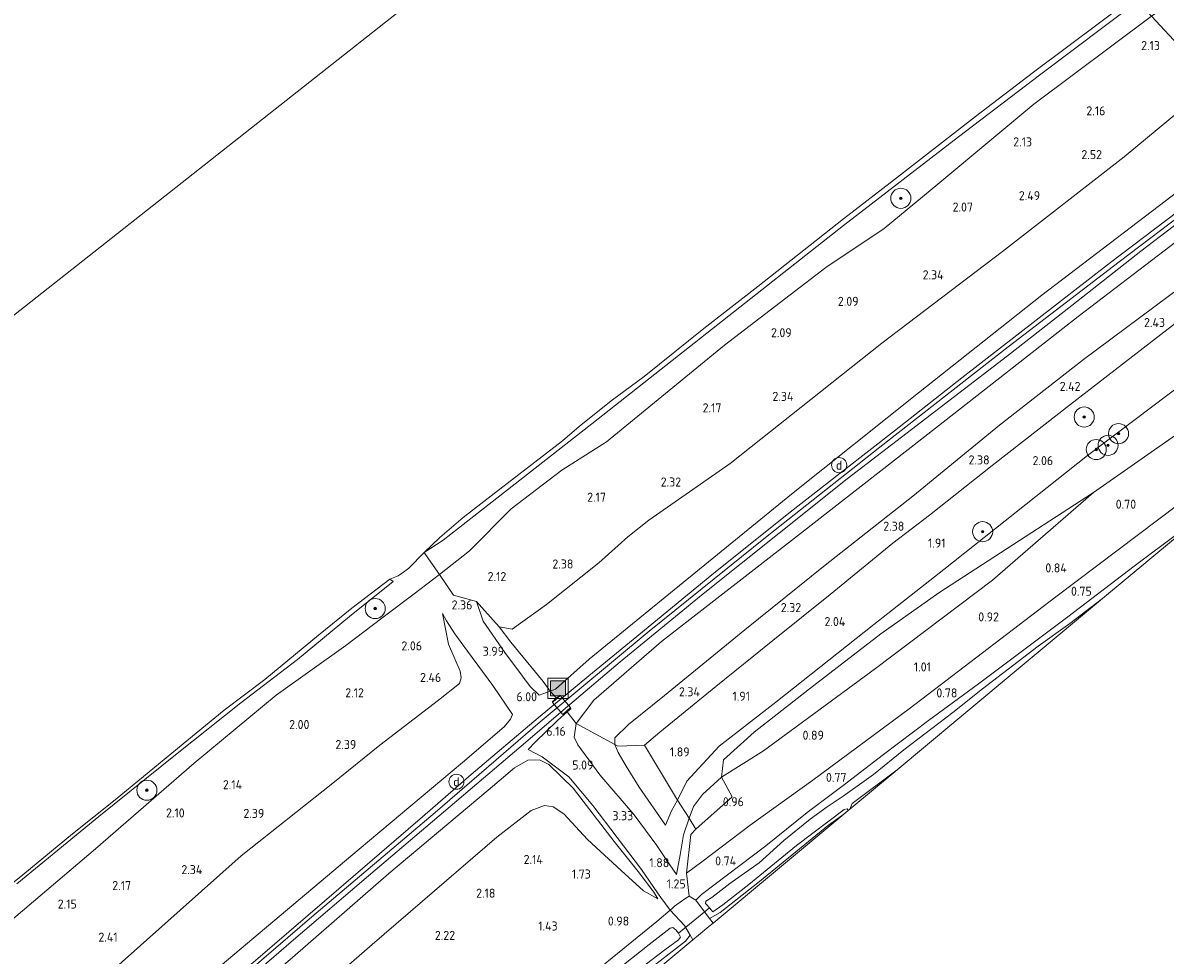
# Model space of a CAD drawing. Extents: x 130905 to 137824, y 412333 to 417928.
# Tile 172 of 256: x 134246 to 134473, y 415055 to 415240. Entities that reach past the tile are written whole.
import ezdxf
from ezdxf.enums import TextEntityAlignment as Align
from ezdxf.lldxf.tags import DXFTag

# ---------------------------------------------------------------- set-up
doc = ezdxf.new("R2010")
doc.units = 0
for name, color, linetype, lineweight in [('B-ME-GR-BOOM-S', 90, 'Continuous', 25), ('B-ME-GR-GRAS-GV', 60, 'Continuous', 13), ('B-ME-GW-TALUD_KRUIN-G', 90, 'Continuous', 18), ('B-ME-GW-TALUD_TEEN-G', 90, 'Continuous', 18), ('B-ME-IE-MEUBILAIR_DIJKPAAL-S', 7, 'Continuous', 25), ('B-ME-IE-MEUBILAIR_WEGMEUBILAIR-S', 7, 'Continuous', 25), ('B-ME-IE-TERREINAFSCHEIDING_DOORGANG-G', 210, 'Continuous', 18), ('B-ME-IE-TERREINAFSCHEIDING_KUNSTMATIG_HEKWERK-G', 20, 'IE-TERREINAFSCHEIDING-KUNSTMATIG', 18), ('B-ME-KG-GRENS_OPNAME-G', 210, 'KG-OPNAME', 18), ('B-ME-KW-KUNSTWERK_DUIKER-G', 170, 'Continuous', 18), ('B-ME-OB-BEKLEDING_STEEN-GV', 30, 'Continuous', 18), ('B-ME-OB-OEVERVOORZIENING-G', 7, 'Continuous', 18), ('B-ME-OG-TERREIN_GROEN-GV', 7, 'Continuous', 18), ('B-ME-OG-WATER_RIVIER-GV', 130, 'Continuous', 18), ('B-ME-OG-WATER_SLOOT-G', 120, 'Continuous', 18), ('B-ME-OG-WATER_SLOOT-GV', 120, 'Continuous', 18), ('B-ME-VH-VERHARDING_ASFALT-GV', 252, 'Continuous', 18), ('B-ME-VH-VERHARDING_ROOSTER-GV', 252, 'Continuous', 18), ('B-ME-WH-WINTERBED-G', 150, 'WH-WINTERBED', 18), ('X-XX-AL-HOOGTELABEL-S', 7, 'Continuous', 25)]:
    doc.layers.add(name, color=color, linetype=linetype, lineweight=lineweight)
doc.styles.add('NLCS-ISO', font='NLCS-ISO.ttf')
doc.styles.add('NLCS-ISO-ANNOTATIVE-T18', font='NLCS-ISO.ttf', dxfattribs={"height": 1.8})
doc.styles.get("Standard").update_dxf_attribs({"font": 'arial.ttf'})
doc.linetypes.add('IE-TERREINAFSCHEIDING-KUNSTMATIG', pattern='A,4,[82,NLCS.SHX,S=0.75,R=90,X=0,Y=0],4,-2', length=10)
tags = doc.linetypes.add('KG-OPNAME', pattern='A,5.5,-2,["O",Standard,S=1.8,R=0,X=-0.5,Y=-0.9],-2,5.5,-2,[5,NLCS.SHX,S=0.75,R=0,X=0,Y=0],-2', length=19).pattern_tags.tags
tags[6] = DXFTag(74, 10)
tags = doc.linetypes.add('WH-WINTERBED', pattern='A,6,-3.5,["WB",Standard,S=1.8,R=0,X=-1.5,Y=-0.9],-3.5,6,-3.5,6,-3.5,6,-3.5,6,-3.5', length=51).pattern_tags.tags
tags[6] = DXFTag(74, 10)

# ---------------------------------------------------------------- blocks, each defined once
blk = doc.blocks.new('SAL-HOOGTELABEL-SO')
at = {"color": 0, "linetype": 'ByBlock', "lineweight": -2, "style": 'NLCS-ISO-ANNOTATIVE-T18'}
blk.add_attdef('HOOGTE', text='', height=1.8, dxfattribs=at).set_placement((2.79, 0), align=Align.RIGHT)
blk = doc.blocks.new('SGR-BOOM_01-SO')
at = {"linetype": 'ByBlock', "lineweight": 18}
h = blk.add_hatch(color=0, dxfattribs=at)
h.dxf.hatch_style = 1
edge = h.paths.add_edge_path()
edge.add_arc((0, 0), 0.25, 0, 360)
at = {"color": 0, "linetype": 'ByBlock', "lineweight": 18}
for radius in [2, 0.25]:
    blk.add_circle((0, 0), radius, dxfattribs=at)
blk = doc.blocks.new('SIE-WEG_AFVALBAK-SO')
at = {"linetype": 'ByBlock', "lineweight": 18}
h = blk.add_hatch(color=0, dxfattribs=at)
h.dxf.hatch_style = 1
h.paths.add_polyline_path([(-1.5, -1.5), (1.5, -1.5), (1.5, 1.5), (-1.5, 1.5)])
at = {"color": 0, "linetype": 'ByBlock', "lineweight": 18}
for points in [[(-2, -2), (2, -2), (2, 2), (-2, 2)], [(-1.5, -1.5), (1.5, -1.5), (1.5, 1.5), (-1.5, 1.5)]]:
    blk.add_lwpolyline(points, close=True, dxfattribs=at)
blk = doc.blocks.new('SIE-DIJKPAAL-SO')
at = {"color": 0, "linetype": 'ByBlock', "lineweight": 18}
blk.add_circle((0, 0), 1.5, dxfattribs=at)
at = {"color": 0, "linetype": 'ByBlock', "lineweight": 18, "style": 'NLCS-ISO'}
blk.add_text('d', height=1.8, dxfattribs=at).set_placement((0, 0), align=Align.MIDDLE_CENTER)

msp = doc.modelspace()

# ---------------------------------------------------------------- linework, layer by layer
at = {"layer": 'B-ME-GR-GRAS-GV'}
for points in [[(134499.716, 415241.279, 2.706), (134482.604, 415228.251, 2.715), (134470.283, 415241.535, 1.849), (134481.703, 415249.428, 1.939), (134499.443, 415261.507, 2.074), (134519.105, 415276.638, 1.975), (134538.767, 415291.769, 1.875), (134555.356, 415303.672, 1.788), (134561.307, 415295.636, 2.358), (134561.485, 415295.395, 2.375), (134563.836, 415292.275, 2.475), (134565.602, 415289.931, 2.55), (134558.283, 415284.546, 2.778), (134527.434, 415262.277, 2.665)], [(134334.572, 415135.158, 1.722), (134328.612, 415130.449, 1.688), (134326.448, 415133.612, 1.475), (134325.554, 415134.875, 1), (134329.366, 415137.281, 1.213), (134338.474, 415144.448, 1.293), (134358.9, 415160.46, 1.279), (134383.959, 415180.202, 1.291), (134408.966, 415199.864, 1.245), (134431.848, 415217.543, 1.231), (134448.217, 415229.971, 1.283), (134467.521, 415244.513, 1.246), (134470.283, 415241.535, 1.849), (134446.835, 415224.022, 1.791), (134427.722, 415208.089, 1.762), (134417.064, 415199.309, 1.81), (134405.441, 415191.555, 1.825), (134385.287, 415176.104, 1.837), (134361.814, 415156.858, 1.843), (134352.931, 415151.19, 1.766), (134342.896, 415143.526, 1.77)], [(134349.912, 415124.517, 2.541), (134343.101, 415119.574, 2.72), (134340.513, 415120.031, 2.763), (134337.058, 415123.886, 2.5), (134335.96, 415125.102, 2.375), (134331.373, 415126.331, 2.15), (134328.612, 415130.449, 1.688), (134334.572, 415135.158, 1.722), (134342.896, 415143.526, 1.77), (134352.931, 415151.19, 1.766), (134361.814, 415156.858, 1.843), (134385.287, 415176.104, 1.837), (134405.441, 415191.555, 1.825), (134417.064, 415199.309, 1.81), (134427.722, 415208.089, 1.762), (134446.835, 415224.022, 1.791), (134470.283, 415241.535, 1.849), (134482.604, 415228.251, 2.715), (134464.809, 415213.567, 2.809), (134440.627, 415194.71, 2.781), (134416.638, 415176.486, 2.8), (134386.453, 415152.559, 2.698), (134370.241, 415141.268, 2.5), (134366.068, 415137.935, 2.376), (134360.333, 415132.77, 2.409)], [(134379.584, 415130.943, 5.996), (134358.358, 415113.602, 6.198), (134351.671, 415107.671, 6.259), (134350.654, 415107.271, 6.225), (134349.269, 415109.17, 5.45), (134346.797, 415112.15, 4.475), (134342.826, 415117.029, 3.338), (134340.513, 415120.031, 2.763), (134343.101, 415119.574, 2.72), (134349.912, 415124.517, 2.541), (134360.333, 415132.77, 2.409), (134366.068, 415137.935, 2.376), (134370.241, 415141.268, 2.5), (134386.453, 415152.559, 2.698), (134416.638, 415176.486, 2.8), (134440.627, 415194.71, 2.781), (134464.809, 415213.567, 2.809), (134482.604, 415228.251, 2.715), (134488.32, 415222.048, 4.53), (134491.359, 415218.813, 6.109), (134473.007, 415204.693, 6.11), (134448.458, 415186.012, 6.116), (134423.889, 415166.587, 6.043), (134398.65, 415146.422, 6.021)], [(134363.516, 415097.954, 2.816), (134363.5, 415096.637, 2.605), (134359.574, 415098.788, 4.518), (134355.794, 415100.851, 6.193), (134359.309, 415105.5, 6.128), (134372.79, 415117.111, 6.088), (134400.457, 415138.633, 6.092), (134427.871, 415160.024, 6.067), (134455.65, 415181.817, 6.047), (134477.546, 415198.472, 6.065), (134496.588, 415213.176, 6.071), (134502.276, 415207.043, 2.749), (134473.553, 415185.79, 2.725), (134456.718, 415173.203, 2.7), (134440.009, 415160.194, 2.675), (134422.779, 415146.052, 2.62), (134405.308, 415132.331, 2.565), (134389.388, 415119.441, 2.604), (134373.388, 415106.368, 2.642), (134366.206, 415100.636, 2.737)], [(134369.409, 415096.492, 2.405), (134364.108, 415096.305, 2.605), (134363.5, 415096.637, 2.605), (134363.516, 415097.954, 2.816), (134366.206, 415100.636, 2.737), (134373.388, 415106.368, 2.642), (134389.388, 415119.441, 2.604), (134405.308, 415132.331, 2.565), (134422.779, 415146.052, 2.62), (134440.009, 415160.194, 2.675), (134456.718, 415173.203, 2.7), (134473.553, 415185.79, 2.725), (134502.276, 415207.043, 2.749), (134505.413, 415203.626, 2.505), (134488.622, 415190.933, 2.518), (134472.081, 415178.195, 2.505), (134453.946, 415164.142, 2.38), (134438.556, 415152.182, 2.418), (134426.091, 415142.292, 2.405), (134418.811, 415136.687, 2.355), (134406.324, 415126.512, 2.405), (134394.929, 415117.345, 2.43), (134383.579, 415108.2, 2.38), (134372.445, 415099.078, 2.443)], [(134377.831, 415089.382, 1.608), (134375.964, 415085.579, 1.568), (134369.409, 415096.492, 2.405), (134372.445, 415099.078, 2.443), (134383.579, 415108.2, 2.38), (134394.929, 415117.345, 2.43), (134406.324, 415126.512, 2.405), (134418.811, 415136.687, 2.355), (134426.091, 415142.292, 2.405), (134438.556, 415152.182, 2.418), (134453.946, 415164.142, 2.38), (134472.081, 415178.195, 2.505), (134488.622, 415190.933, 2.518), (134505.413, 415203.626, 2.505), (134512.556, 415195.961, 1.963), (134489.455, 415178.258, 1.909), (134473.485, 415166.213, 1.876), (134457.515, 415154.169, 1.842), (134428.953, 415131.493, 1.836), (134414.997, 415120.539, 1.824), (134395.516, 415105.103, 1.829), (134384.217, 415096.311, 1.733)], [(134379.13, 415084.308, 0.941), (134378.304, 415081.973, 0.982), (134375.964, 415085.579, 1.568), (134377.831, 415089.382, 1.608), (134384.217, 415096.311, 1.733), (134395.516, 415105.103, 1.829), (134414.997, 415120.539, 1.824), (134428.953, 415131.493, 1.836), (134457.515, 415154.169, 1.842), (134473.485, 415166.213, 1.876), (134489.455, 415178.258, 1.909), (134512.556, 415195.961, 1.963), (134518.321, 415189.745, 0.876), (134501.668, 415177.014, 0.921), (134483.825, 415164.36, 0.89), (134458.75, 415146.752, 0.855), (134427.971, 415126.804, 1.474), (134416.415, 415118.684, 1.574), (134402.23, 415107.729, 1.511), (134391.244, 415099.096, 1.524), (134385.098, 415093.609, 1.149), (134384.693, 415090.189, 1.032), (134380.925, 415086.706, 0.994)], [(134380.726, 415066.832, 0.812), (134379.59, 415065.688, 0.962), (134378.276, 415066.482, 1.049), (134377.723, 415071.093, 0.995), (134380.791, 415073.338, 1.033), (134390.446, 415080.588, 0.895), (134402.872, 415089.54, 0.938), (134422.035, 415103.728, 0.835), (134451.245, 415125.995, 0.904), (134479.782, 415147.561, 0.779), (134500.607, 415163.283, 0.776), (134525.462, 415182.047, 0.809), (134528.457, 415178.691, 0.762), (134519.93, 415172.264, 0.774), (134506.269, 415161.916, 0.874), (134485.004, 415145.747, 0.837), (134466.812, 415132.093, 0.887), (134453.583, 415122.076, 0.862), (134435.869, 415108.72, 0.912), (134425.882, 415101.404, 0.962), (134416.941, 415094.672, 0.712), (134408.9, 415088.479, 0.724), (134401.779, 415083.121, 0.912), (134393.523, 415076.505, 0.837)], [(134350.654, 415107.271, 6.225), (134348.443, 415106.448, 6.202), (134346.628, 415108.205, 5.749), (134345.107, 415110.22, 5.299), (134341.627, 415114.976, 4.212), (134337.281, 415121.171, 2.991), (134335.96, 415125.102, 2.375), (134337.058, 415123.886, 2.5), (134340.513, 415120.031, 2.763), (134342.826, 415117.029, 3.338), (134346.797, 415112.15, 4.475), (134349.269, 415109.17, 5.45)], [(134373.698, 415073.772, 1.84), (134375.768, 415070.818, 1.38), (134376.486, 415074.719, 1.305), (134377.144, 415078.696, 1.04), (134378.304, 415081.973, 0.982), (134379.631, 415079.843, 0.945), (134378.584, 415078.746, 0.957), (134377.723, 415071.093, 0.995), (134378.276, 415066.482, 1.049), (134377.648, 415066.104, 0.916), (134375.396, 415064.492, 0.942), (134374.87, 415064.042, 0.948), (134374.514, 415063.675, 1.043), (134372.633, 415066.249, 1.101), (134371.953, 415067.181, 1.193), (134368.825, 415071.761, 1.893), (134359.128, 415084.546, 3.968), (134354.368, 415090.198, 5.005), (134349.019, 415094.183, 6.005), (134346.244, 415095.668, 6.518), (134347.642, 415097.143, 6.28), (134352.087, 415101.409, 6.305), (134354.019, 415103.183, 6.368), (134355.794, 415100.851, 6.193), (134355.381, 415098.106, 6.005), (134356.104, 415096.557, 5.83), (134360.501, 415090.608, 4.63), (134367.332, 415082.66, 3.193), (134371.843, 415076.597, 2.105)], [(134368.35, 415088.179, 2.162), (134373.581, 415080.612, 1.653), (134374.784, 415083.457, 1.501), (134375.964, 415085.579, 1.568), (134378.304, 415081.973, 0.982), (134377.144, 415078.696, 1.04), (134376.486, 415074.719, 1.305), (134375.768, 415070.818, 1.38), (134373.698, 415073.772, 1.84), (134371.843, 415076.597, 2.105), (134367.332, 415082.66, 3.193), (134360.501, 415090.608, 4.63), (134356.104, 415096.557, 5.83), (134355.381, 415098.106, 6.005), (134355.794, 415100.851, 6.193), (134359.574, 415098.788, 4.518), (134363.5, 415096.637, 2.605), (134364.19, 415095.086, 2.815), (134365.777, 415092.353, 2.451)], [(134363.5, 415096.637, 2.605), (134364.108, 415096.305, 2.605), (134369.409, 415096.492, 2.405), (134375.964, 415085.579, 1.568), (134374.784, 415083.457, 1.501), (134373.581, 415080.612, 1.653), (134368.35, 415088.179, 2.162), (134365.777, 415092.353, 2.451), (134364.19, 415095.086, 2.815)], [(134419.657, 415091.633, -0.237), (134410.269, 415083.808, -0.237), (134410.705, 415084.932, -0.237)], [(134386.832, 415086.277, 1.003), (134379.631, 415079.843, 0.945), (134378.304, 415081.973, 0.982), (134379.13, 415084.308, 0.941), (134380.925, 415086.706, 0.994), (134384.693, 415090.189, 1.032)], [(134409.074, 415082.812, 0.539), (134383.06, 415061.131, 1.025), (134382.349, 415062.025, 0.987), (134384.473, 415063.214, 0.875), (134392.247, 415069.401, 0.607), (134406.023, 415080.617, 0.538)], [(134380.16, 415058.714, 0.987), (134379.041, 415057.781, 0.969), (134378.459, 415058.747, 0.972), (134377.347, 415060.637, 0.933), (134374.514, 415063.675, 1.043), (134374.87, 415064.042, 0.948), (134375.396, 415064.492, 0.942), (134377.648, 415066.104, 0.916), (134378.276, 415066.482, 1.049), (134379.59, 415065.688, 0.962), (134382.349, 415062.025, 0.987), (134383.06, 415061.131, 1.025), (134382.215, 415060.427, 1.01)], [(134248.007, 414951.312, 0.814), (134234.737, 414940.087, 0.851), (134234.328, 414940.626, 0.83), (134253.106, 414956.462, 0.719), (134270.499, 414970.947, 0.799), (134284.766, 414983.078, 0.881), (134292.305, 414989.47, 0.729), (134319.584, 415011.583, 0.675), (134334.764, 415023.746, 0.701), (134354.568, 415039.984, 0.803), (134372.542, 415053.628, 0.805), (134377.541, 415057.533, 0.873), (134378.459, 415058.747, 0.972), (134379.041, 415057.781, 0.969), (134355.829, 415038.436, 0.738), (134351.991, 415035.001, 0.789), (134321.278, 415007.514, 0.865), (134312.66, 415000.688, 0.89), (134299.441, 414991.287, 0.877), (134291.439, 414987.169, 0.927), (134285.185, 414981.848, 0.952), (134271.889, 414971.111, 0.864), (134259.311, 414960.662, 0.814)]]:
    msp.add_polyline3d(points, close=True, dxfattribs=at)
for points in [[(134484.265, 415209.28, 6.293), (134462.123, 415192.527, 6.255), (134447.301, 415181.082, 6.23), (134432.525, 415169.602, 6.205), (134419.127, 415159.071, 6.205), (134408.905, 415151.079, 6.28), (134397.804, 415142.402, 6.255), (134382.803, 415130.419, 6.318), (134367.155, 415117.567, 6.305), (134358.319, 415110.288, 6.343), (134348.266, 415101.968, 6.33), (134334.939, 415090.685, 6.43), (134325.239, 415082.286, 6.418), (134305.727, 415065.489, 6.38), (134291.57, 415053.303, 6.33), (134278.345, 415042.157, 6.268), (134268.226, 415033.346, 6.255), (134255.388, 415022.396, 6.255), (134238.115, 415007.611, 6.28)], [(134239.446, 415058.331, 1.781), (134260.151, 415075.89, 1.803), (134279.827, 415092.933, 1.741), (134296.089, 415106.484, 1.752), (134310.005, 415116.378, 1.696), (134317.136, 415121.79, 1.678), (134323.583, 415126.641, 1.697), (134327.207, 415129.402, 1.657), (134328.612, 415130.449, 1.688), (134331.373, 415126.331, 2.15), (134335.96, 415125.102, 2.375), (134337.281, 415121.171, 2.991), (134341.627, 415114.976, 4.212), (134345.107, 415110.22, 5.299), (134346.628, 415108.205, 5.749), (134348.443, 415106.448, 6.202), (134350.654, 415107.271, 6.225), (134351.671, 415107.671, 6.259), (134358.358, 415113.602, 6.198), (134379.584, 415130.943, 5.996), (134398.65, 415146.422, 6.021), (134423.889, 415166.587, 6.043), (134448.458, 415186.012, 6.116), (134473.007, 415204.693, 6.11)], [(134240.022, 415006.603, 6.368), (134257.238, 415021.273, 6.293), (134271.327, 415033.367, 6.343), (134283.948, 415044.295, 6.293), (134299.549, 415057.808, 6.393), (134314.49, 415070.533, 6.468), (134330.706, 415084.299, 6.505), (134344.863, 415096.314, 6.368), (134354.528, 415104.61, 6.38), (134364.581, 415113.101, 6.43), (134381.036, 415126.617, 6.318), (134396.174, 415138.669, 6.305), (134409.685, 415149.474, 6.23), (134422.48, 415159.306, 6.243), (134441.582, 415173.988, 6.205), (134454.412, 415184.004, 6.243), (134468.129, 415194.752, 6.305), (134481.015, 415204.597, 6.305)], [(134477.546, 415198.472, 6.065), (134455.65, 415181.817, 6.047), (134427.871, 415160.024, 6.067), (134400.457, 415138.633, 6.092), (134372.79, 415117.111, 6.088), (134359.309, 415105.5, 6.128), (134355.794, 415100.851, 6.193), (134354.019, 415103.183, 6.368), (134352.087, 415101.409, 6.305), (134347.642, 415097.143, 6.28), (134346.244, 415095.668, 6.518), (134349.019, 415094.183, 6.005), (134354.368, 415090.198, 5.005), (134359.128, 415084.546, 3.968), (134368.825, 415071.761, 1.893), (134371.953, 415067.181, 1.193), (134372.633, 415066.249, 1.101), (134374.514, 415063.675, 1.043), (134371.882, 415061.47, 0.941), (134360.093, 415051.908, 0.754)], [(134474.628, 415137.446, 0.275), (134460.518, 415125.686, -0.237), (134453.984, 415120.755, -0.237), (134447.711, 415116.204, -0.237), (134436.668, 415107.742, -0.237), (134430.761, 415103.032, -0.237), (134421.001, 415095.602, -0.237), (134414.928, 415090.658, -0.237), (134408.922, 415086.375, -0.237), (134405.748, 415084.233, -0.237), (134402.38, 415081.794, -0.237), (134397.126, 415077.548, -0.237), (134392.203, 415073.098, -0.237), (134386.401, 415069.032, -0.237), (134382.784, 415066.239, -0.237), (134381.578, 415065.46, -0.237), (134381.557, 415065.049, -0.237), (134381.717, 415064.845, -0.237), (134382.357, 415064.197, -0.237), (134382.976, 415063.366, -0.237), (134384.978, 415064.775, -0.237), (134390.119, 415068.793, -0.237), (134399.66, 415076.541, -0.237), (134409.113, 415083.73, -0.237), (134409.694, 415083.88, -0.237), (134409.92, 415083.517, -0.237), (134409.074, 415082.812, 0.539), (134406.023, 415080.617, 0.538), (134392.247, 415069.401, 0.607), (134384.473, 415063.214, 0.875), (134382.349, 415062.025, 0.987), (134379.59, 415065.688, 0.962), (134380.726, 415066.832, 0.812), (134393.523, 415076.505, 0.837), (134401.779, 415083.121, 0.912), (134408.9, 415088.479, 0.724), (134416.941, 415094.672, 0.712), (134425.882, 415101.404, 0.962), (134435.869, 415108.72, 0.912), (134453.583, 415122.076, 0.862), (134466.812, 415132.093, 0.887), (134485.004, 415145.747, 0.837)], [(134244.503, 415068.941, 1.063), (134260.845, 415082.342, 1.113), (134276.46, 415094.864, 1.1), (134289.095, 415104.913, 1.188), (134300.344, 415113.579, 1.163), (134310.738, 415122.128, 1.163), (134319.381, 415129.109, 1.125), (134318.73, 415129.552, 1), (134320.359, 415130.173, 1), (134321.474, 415130.906, 1), (134322.509, 415131.742, 1), (134325.554, 415134.875, 1), (134326.448, 415133.612, 1.475), (134328.612, 415130.449, 1.688), (134327.207, 415129.402, 1.657), (134323.583, 415126.641, 1.697), (134317.136, 415121.79, 1.678), (134310.005, 415116.378, 1.696), (134296.089, 415106.484, 1.752), (134279.827, 415092.933, 1.741), (134260.151, 415075.89, 1.803), (134239.446, 415058.331, 1.781)], [(134238.644, 415012.404, 6.232), (134264.834, 415035.286, 6.182), (134284.983, 415052.577, 6.19), (134312.66, 415075.821, 6.299), (134333.191, 415093.056, 6.256), (134341.458, 415100.142, 6.198), (134342.721, 415101.684, 6.238), (134343.115, 415102.616, 6.186), (134339.211, 415108.388, 4.938), (134334.185, 415115.228, 3.47), (134331.676, 415118.64, 2.816), (134330.027, 415121.274, 2.302), (134329.213, 415122.693, 2.039), (134330.437, 415116.635, 2.42), (134332.746, 415111.261, 2.795), (134332.921, 415109.894, 2.82), (134332.617, 415108.798, 2.808), (134328.386, 415105.467, 2.67), (134316.739, 415096.515, 2.57), (134307.372, 415088.981, 2.494), (134289.183, 415074.499, 2.549), (134261.238, 415049.634, 2.608), (134239.761, 415030.892, 2.554)], [(134239.761, 415030.892, 2.554), (134261.238, 415049.634, 2.608), (134289.183, 415074.499, 2.549), (134307.372, 415088.981, 2.494), (134316.739, 415096.515, 2.57), (134328.386, 415105.467, 2.67), (134332.617, 415108.798, 2.808), (134332.921, 415109.894, 2.82), (134332.746, 415111.261, 2.795), (134330.437, 415116.635, 2.42), (134329.213, 415122.693, 2.039), (134330.027, 415121.274, 2.302), (134331.676, 415118.64, 2.816), (134334.185, 415115.228, 3.47), (134339.211, 415108.388, 4.938), (134343.115, 415102.616, 6.186), (134342.721, 415101.684, 6.238), (134341.458, 415100.142, 6.198), (134333.191, 415093.056, 6.256), (134312.66, 415075.821, 6.299), (134284.983, 415052.577, 6.19), (134264.834, 415035.286, 6.182), (134238.644, 415012.404, 6.232)], [(134299.39, 415054.316, 6.171), (134318.541, 415071.003, 6.185), (134338.266, 415087.573, 6.2), (134343.543, 415092.036, 6.175), (134346.17, 415093.571, 6.018), (134348.522, 415093.611, 5.932), (134350.382, 415092.688, 5.621), (134355.199, 415087.954, 4.638), (134363.336, 415077.39, 2.825), (134368.113, 415071.407, 1.768), (134371.255, 415067.295, 1.229), (134372.032, 415065.924, 1.086), (134369.201, 415067.569, 1.174), (134364.753, 415071.615, 1.574), (134358.065, 415077.756, 2.034), (134353.351, 415082.839, 2.566), (134351.248, 415084.238, 2.655), (134349.521, 415084.502, 2.648), (134346.856, 415083.519, 2.624), (134339.997, 415078.242, 2.673), (134315.19, 415056.895, 2.613), (134285.376, 415030.909, 2.568)], [(134285.376, 415030.909, 2.568), (134315.19, 415056.895, 2.613), (134339.997, 415078.242, 2.673), (134346.856, 415083.519, 2.624), (134349.521, 415084.502, 2.648), (134351.248, 415084.238, 2.655), (134353.351, 415082.839, 2.566), (134358.065, 415077.756, 2.034), (134364.753, 415071.615, 1.574), (134369.201, 415067.569, 1.174), (134372.032, 415065.924, 1.086), (134371.255, 415067.295, 1.229), (134368.113, 415071.407, 1.768), (134363.336, 415077.39, 2.825), (134355.199, 415087.954, 4.638), (134350.382, 415092.688, 5.621), (134348.522, 415093.611, 5.932), (134346.17, 415093.571, 6.018), (134343.543, 415092.036, 6.175), (134338.266, 415087.573, 6.2), (134318.541, 415071.003, 6.185), (134299.39, 415054.316, 6.171)], [(134245.441, 414957.253, 0.599), (134259.405, 414968.941, 0.584), (134284.401, 414989.861, 0.651), (134305.075, 415007.043, 0.599), (134318.488, 415018.008, 0.557), (134320.814, 415019.979, 0.396), (134326.567, 415024.685, 0.576), (134338.878, 415034.888, 0.604), (134360.093, 415051.908, 0.754), (134371.882, 415061.47, 0.941), (134374.514, 415063.675, 1.043), (134377.347, 415060.637, 0.933), (134378.459, 415058.747, 0.972), (134377.541, 415057.533, 0.873), (134372.542, 415053.628, 0.805), (134354.568, 415039.984, 0.803), (134334.764, 415023.746, 0.701), (134319.584, 415011.583, 0.675), (134292.305, 414989.47, 0.729), (134284.766, 414983.078, 0.881), (134270.499, 414970.947, 0.799), (134253.106, 414956.462, 0.719), (134234.328, 414940.626, 0.83)], [(134363.658, 415048.354, -0.449), (134373.451, 415055.829, -0.449), (134376.136, 415057.81, -0.449), (134376.579, 415058.347, -0.449), (134376.166, 415059.11, -0.449), (134375.662, 415059.77, -0.449), (134375.046, 415060.223, -0.449), (134374.51, 415060.096, -0.449), (134370.302, 415056.891, -0.449), (134357.837, 415047.013, -0.449)]]:
    msp.add_polyline3d(points, dxfattribs=at)
at = {"layer": 'B-ME-GW-TALUD_KRUIN-G'}
for points in [[(134470.283, 415241.535, 1.849), (134446.835, 415224.022, 1.791), (134427.722, 415208.089, 1.762), (134417.064, 415199.309, 1.81), (134405.441, 415191.555, 1.825), (134385.287, 415176.104, 1.837), (134361.814, 415156.858, 1.843), (134352.931, 415151.19, 1.766), (134342.896, 415143.526, 1.77), (134334.572, 415135.158, 1.722), (134328.612, 415130.449, 1.688), (134327.207, 415129.402, 1.657), (134323.583, 415126.641, 1.697), (134317.136, 415121.79, 1.678), (134310.005, 415116.378, 1.696), (134296.089, 415106.484, 1.752), (134279.827, 415092.933, 1.741), (134260.151, 415075.89, 1.803), (134239.446, 415058.331, 1.781), (134218.741, 415040.772, 1.759), (134199.357, 415025.53, 1.759), (134182.441, 415010.47, 1.628)], [(134337.281, 415121.171, 2.991), (134341.627, 415114.976, 4.212), (134345.107, 415110.22, 5.299), (134346.628, 415108.205, 5.749), (134348.443, 415106.448, 6.202), (134350.654, 415107.271, 6.225), (134351.671, 415107.671, 6.259), (134358.358, 415113.602, 6.198), (134379.584, 415130.943, 5.996), (134398.65, 415146.422, 6.021), (134423.889, 415166.587, 6.043), (134448.458, 415186.012, 6.116), (134473.007, 415204.693, 6.11), (134491.359, 415218.813, 6.109)], [(134355.794, 415100.851, 6.193), (134359.309, 415105.5, 6.128), (134372.79, 415117.111, 6.088), (134400.457, 415138.633, 6.092), (134427.871, 415160.024, 6.067), (134455.65, 415181.817, 6.047), (134477.546, 415198.472, 6.065), (134496.588, 415213.176, 6.071)], [(134395.516, 415105.103, 1.829), (134414.997, 415120.539, 1.824), (134428.953, 415131.493, 1.836), (134457.515, 415154.169, 1.842), (134473.485, 415166.213, 1.876), (134489.455, 415178.258, 1.909), (134512.556, 415195.961, 1.963)], [(134335.96, 415125.102, 2.375), (134337.281, 415121.171, 2.991)], [(134329.213, 415122.693, 2.039), (134330.027, 415121.274, 2.302), (134331.676, 415118.64, 2.816), (134334.185, 415115.228, 3.47), (134339.211, 415108.388, 4.938), (134343.115, 415102.616, 6.186), (134342.721, 415101.684, 6.238), (134341.458, 415100.142, 6.198), (134333.191, 415093.056, 6.256), (134312.66, 415075.821, 6.299), (134284.983, 415052.577, 6.19), (134264.834, 415035.286, 6.182), (134238.644, 415012.404, 6.232), (134221.122, 414997.091, 6.19), (134203.601, 414981.778, 6.148)], [(134373.581, 415080.612, 1.653), (134374.784, 415083.457, 1.501), (134375.964, 415085.579, 1.568), (134377.831, 415089.382, 1.608), (134384.217, 415096.311, 1.733), (134395.516, 415105.103, 1.829)], [(134371.843, 415076.597, 2.105), (134367.332, 415082.66, 3.193), (134360.501, 415090.608, 4.63), (134356.104, 415096.557, 5.83), (134355.381, 415098.106, 6.005), (134355.794, 415100.851, 6.193)], [(134372.032, 415065.924, 1.086), (134371.255, 415067.295, 1.229), (134368.113, 415071.407, 1.768), (134363.336, 415077.39, 2.825), (134355.199, 415087.954, 4.638), (134350.382, 415092.688, 5.621), (134348.522, 415093.611, 5.932), (134346.17, 415093.571, 6.018), (134343.543, 415092.036, 6.175), (134338.266, 415087.573, 6.2), (134318.541, 415071.003, 6.185), (134299.39, 415054.316, 6.171), (134278.532, 415036.47, 6.168), (134265.122, 415024.972, 6.171), (134240.436, 415003.667, 6.183), (134227.958, 414993.178, 6.183), (134208.051, 414975.817, 6.12)], [(134375.768, 415070.818, 1.38), (134373.698, 415073.772, 1.84), (134371.843, 415076.597, 2.105)]]:
    msp.add_polyline3d(points, dxfattribs=at)
at = {"layer": 'B-ME-GW-TALUD_TEEN-G'}
for points in [[(134343.101, 415119.574, 2.72), (134349.912, 415124.517, 2.541), (134360.333, 415132.77, 2.409), (134366.068, 415137.935, 2.376), (134370.241, 415141.268, 2.5), (134386.453, 415152.559, 2.698), (134416.638, 415176.486, 2.8), (134440.627, 415194.71, 2.781), (134464.809, 415213.567, 2.809), (134482.604, 415228.251, 2.715)], [(134368.35, 415088.179, 2.162), (134365.777, 415092.353, 2.451), (134364.19, 415095.086, 2.815), (134363.5, 415096.637, 2.605), (134363.516, 415097.954, 2.816), (134366.206, 415100.636, 2.737), (134373.388, 415106.368, 2.642), (134389.388, 415119.441, 2.604), (134405.308, 415132.331, 2.565), (134422.779, 415146.052, 2.62), (134440.009, 415160.194, 2.675), (134456.718, 415173.203, 2.7), (134473.553, 415185.79, 2.725), (134502.276, 415207.043, 2.749)], [(134518.321, 415189.745, 0.876), (134501.668, 415177.014, 0.921), (134483.825, 415164.36, 0.89), (134458.75, 415146.752, 0.855), (134438.657, 415129.35, 0.978), (134415.367, 415111.795, 0.996), (134393.046, 415095.383, 1.002), (134384.693, 415090.189, 1.032), (134380.925, 415086.706, 0.994), (134379.13, 415084.308, 0.941), (134378.304, 415081.973, 0.982), (134377.144, 415078.696, 1.04)], [(134335.96, 415125.102, 2.375), (134337.058, 415123.886, 2.5), (134340.513, 415120.031, 2.763)], [(134195.505, 414992.638, 2.553), (134217.655, 415012.344, 2.506), (134239.761, 415030.892, 2.554), (134261.238, 415049.634, 2.608), (134289.183, 415074.499, 2.549), (134307.372, 415088.981, 2.494), (134316.739, 415096.515, 2.57), (134328.386, 415105.467, 2.67), (134332.617, 415108.798, 2.808), (134332.921, 415109.894, 2.82), (134332.746, 415111.261, 2.795), (134330.437, 415116.635, 2.42), (134329.213, 415122.693, 2.039)], [(134340.513, 415120.031, 2.763), (134343.101, 415119.574, 2.72)], [(134368.35, 415088.179, 2.162), (134373.581, 415080.612, 1.653)], [(134213.233, 414968.877, 2.693), (134231.227, 414983.857, 2.632), (134255.159, 415004.857, 2.56), (134285.376, 415030.909, 2.568), (134315.19, 415056.895, 2.613), (134339.997, 415078.242, 2.673), (134346.856, 415083.519, 2.624), (134349.521, 415084.502, 2.648), (134351.248, 415084.238, 2.655), (134353.351, 415082.839, 2.566), (134358.065, 415077.756, 2.034), (134364.753, 415071.615, 1.574), (134369.201, 415067.569, 1.174), (134372.032, 415065.924, 1.086)], [(134375.768, 415070.818, 1.38), (134376.486, 415074.719, 1.305), (134377.144, 415078.696, 1.04)]]:
    msp.add_polyline3d(points, dxfattribs=at)
at = {"layer": 'B-ME-IE-TERREINAFSCHEIDING_DOORGANG-G'}
for points in [[(134375.964, 415085.579, 1.568), (134378.304, 415081.973, 0.982)], [(134374.87, 415064.042, 0.948), (134375.396, 415064.492, 0.942), (134377.648, 415066.104, 0.916), (134378.276, 415066.482, 1.049)]]:
    msp.add_polyline3d(points, dxfattribs=at)
at = {"layer": 'B-ME-IE-TERREINAFSCHEIDING_KUNSTMATIG_HEKWERK-G'}
for points in [[(134369.409, 415096.492, 2.405), (134372.445, 415099.078, 2.443), (134383.579, 415108.2, 2.38), (134394.929, 415117.345, 2.43), (134406.324, 415126.512, 2.405), (134418.811, 415136.687, 2.355), (134426.091, 415142.292, 2.405), (134438.556, 415152.182, 2.418), (134453.946, 415164.142, 2.38), (134472.081, 415178.195, 2.505), (134488.622, 415190.933, 2.518), (134505.413, 415203.626, 2.505)], [(134325.554, 415134.875, 1), (134326.448, 415133.612, 1.475), (134328.612, 415130.449, 1.688), (134331.373, 415126.331, 2.15), (134335.96, 415125.102, 2.375)], [(134340.513, 415120.031, 2.763), (134342.826, 415117.029, 3.338), (134346.797, 415112.15, 4.475), (134349.269, 415109.17, 5.45), (134350.654, 415107.271, 6.225), (134351.879, 415105.861, 6.338), (134352.629, 415106.467, 6.325)], [(134351.879, 415105.861, 6.338), (134351.037, 415105.151, 6.338)], [(134374.87, 415064.042, 0.948), (134374.514, 415063.675, 1.043), (134372.633, 415066.249, 1.101), (134371.953, 415067.181, 1.193), (134368.825, 415071.761, 1.893), (134359.128, 415084.546, 3.968), (134354.368, 415090.198, 5.005), (134349.019, 415094.183, 6.005), (134346.244, 415095.668, 6.518), (134347.642, 415097.143, 6.28), (134352.087, 415101.409, 6.305), (134354.019, 415103.183, 6.368)], [(134354.838, 415103.824, 6.33), (134354.019, 415103.183, 6.368), (134355.794, 415100.851, 6.193), (134359.574, 415098.788, 4.518), (134363.5, 415096.637, 2.605), (134364.108, 415096.305, 2.605), (134369.409, 415096.492, 2.405), (134375.964, 415085.579, 1.568)], [(134379.59, 415065.688, 0.962), (134378.276, 415066.482, 1.049), (134377.723, 415071.093, 0.995), (134378.584, 415078.746, 0.957), (134379.631, 415079.843, 0.945), (134378.304, 415081.973, 0.982)], [(134382.349, 415062.025, 0.987), (134383.06, 415061.131, 1.025)], [(134379.041, 415057.781, 0.969), (134378.459, 415058.747, 0.972)]]:
    msp.add_polyline3d(points, dxfattribs=at)
at = {"layer": 'B-ME-KG-GRENS_OPNAME-G'}
msp.add_polyline3d([(134239.306, 414934.15, 0.97), (134286.332, 414976.238, 0.845), (134287.17, 414976.988, -0.086), (134288.119, 414977.837, -0.086), (134288.992, 414978.618, 0.858), (134290.369, 414979.851, 0.907), (134291.781, 414981.114, 0.892), (134321.278, 415007.514, 0.865), (134351.991, 415035.001, 0.789), (134355.829, 415038.436, 0.738), (134379.041, 415057.781, 0.969), (134380.16, 415058.714, 0.987), (134382.215, 415060.427, 1.01), (134383.06, 415061.131, 1.025), (134409.074, 415082.812, 0.539), (134409.92, 415083.517, -0.237), (134410.269, 415083.808, -0.237), (134419.657, 415091.633, -0.237), (134431.323, 415101.355, -0.237), (134460.518, 415125.686, -0.237), (134474.628, 415137.446, 0.275), (134529.338, 415177.754, -0.237)], dxfattribs=at)
at = {"layer": 'B-ME-KW-KUNSTWERK_DUIKER-G'}
msp.add_polyline3d([(134382.357, 415064.197, -0.237), (134376.166, 415059.11, -0.449)], dxfattribs=at)
at = {"layer": 'B-ME-OB-BEKLEDING_STEEN-GV'}
msp.add_polyline3d([(134329.366, 415137.281, 1.213), (134325.554, 415134.875, 1), (134328.669, 415137.815, 1), (134333.354, 415141.774, 1), (134338.916, 415146.09, 1), (134353.088, 415157.056, 1), (134356.397, 415159.894, 1), (134362.743, 415165.033, 1), (134369.352, 415169.876, 1), (134381.168, 415179.398, 1), (134391.962, 415187.778, 1), (134408.992, 415201.189, 1), (134419.112, 415209.045, 1), (134435.231, 415221.599, 1), (134446.763, 415230.393, 1), (134466.731, 415245.396, 1), (134467.521, 415244.513, 1.246), (134448.217, 415229.971, 1.283), (134431.848, 415217.543, 1.231), (134408.966, 415199.864, 1.245), (134383.959, 415180.202, 1.291), (134358.9, 415160.46, 1.279), (134338.474, 415144.448, 1.293)], close=True, dxfattribs=at)
msp.add_polyline3d([(134232.206, 415059.919, 1), (134245.74, 415070.735, 1), (134255.599, 415078.872, 1), (134264.106, 415085.67, 1), (134276.513, 415095.89, 1), (134285.782, 415103.501, 1), (134293.835, 415109.614, 1), (134304.513, 415118.392, 1), (134311.166, 415123.771, 1), (134318.73, 415129.552, 1), (134319.381, 415129.109, 1.125), (134310.738, 415122.128, 1.163), (134300.344, 415113.579, 1.163), (134289.095, 415104.913, 1.188), (134276.46, 415094.864, 1.1), (134260.845, 415082.342, 1.113), (134244.503, 415068.941, 1.063)], dxfattribs=at)
at = {"layer": 'B-ME-OB-OEVERVOORZIENING-G'}
msp.add_polyline3d([(134466.731, 415245.396, 1), (134446.763, 415230.393, 1), (134435.231, 415221.599, 1), (134419.112, 415209.045, 1), (134408.992, 415201.189, 1), (134391.962, 415187.778, 1), (134381.168, 415179.398, 1), (134369.352, 415169.876, 1), (134362.743, 415165.033, 1), (134356.397, 415159.894, 1), (134353.088, 415157.056, 1), (134338.916, 415146.09, 1), (134333.354, 415141.774, 1), (134328.669, 415137.815, 1), (134325.554, 415134.875, 1), (134322.509, 415131.742, 1), (134321.474, 415130.906, 1), (134320.359, 415130.173, 1), (134318.73, 415129.552, 1), (134311.166, 415123.771, 1), (134304.513, 415118.392, 1), (134293.835, 415109.614, 1), (134285.782, 415103.501, 1), (134276.513, 415095.89, 1), (134264.106, 415085.67, 1), (134255.599, 415078.872, 1), (134245.74, 415070.735, 1), (134232.206, 415059.919, 1)], dxfattribs=at)
at = {"layer": 'B-ME-OG-TERREIN_GROEN-GV'}
for points in [[(134380.791, 415073.338, 1.033), (134377.723, 415071.093, 0.995), (134378.584, 415078.746, 0.957), (134379.631, 415079.843, 0.945), (134386.832, 415086.277, 1.003), (134384.693, 415090.189, 1.032), (134393.046, 415095.383, 1.002), (134415.367, 415111.795, 0.996), (134438.657, 415129.35, 0.978), (134458.75, 415146.752, 0.855), (134483.825, 415164.36, 0.89), (134501.668, 415177.014, 0.921), (134518.321, 415189.745, 0.876), (134525.462, 415182.047, 0.809), (134500.607, 415163.283, 0.776), (134479.782, 415147.561, 0.779), (134451.245, 415125.995, 0.904), (134422.035, 415103.728, 0.835), (134402.872, 415089.54, 0.938), (134390.446, 415080.588, 0.895)], [(134393.046, 415095.383, 1.002), (134384.693, 415090.189, 1.032), (134385.098, 415093.609, 1.149), (134391.244, 415099.096, 1.524), (134402.23, 415107.729, 1.511), (134416.415, 415118.684, 1.574), (134427.971, 415126.804, 1.474), (134458.75, 415146.752, 0.855), (134438.657, 415129.35, 0.978), (134415.367, 415111.795, 0.996)]]:
    msp.add_polyline3d(points, close=True, dxfattribs=at)
at = {"layer": 'B-ME-OG-WATER_RIVIER-GV'}
for points in [[(134406.594, 415310.331, 1), (134123.717, 415087.32, 1), (134085.062, 415056.846, 1), (134036.756, 415120.018, 1), (134050.196, 415131.533, 1), (134070.14, 415148.443, 1), (134091.306, 415166.511, 1), (134112.883, 415184.723, 1), (134129.243, 415198.34, 1), (134153.06, 415218.004, 1), (134174.595, 415235.487, 1), (134183.254, 415242.662, 1)], [(134123.717, 415087.32, 1), (134406.594, 415310.331, 1)], [(134466.731, 415245.396, 1), (134446.763, 415230.393, 1), (134435.231, 415221.599, 1), (134419.112, 415209.045, 1), (134408.992, 415201.189, 1), (134391.962, 415187.778, 1), (134381.168, 415179.398, 1), (134369.352, 415169.876, 1), (134362.743, 415165.033, 1), (134356.397, 415159.894, 1), (134353.088, 415157.056, 1), (134338.916, 415146.09, 1), (134333.354, 415141.774, 1), (134328.669, 415137.815, 1), (134325.554, 415134.875, 1), (134322.509, 415131.742, 1), (134321.474, 415130.906, 1), (134320.359, 415130.173, 1), (134318.73, 415129.552, 1), (134311.166, 415123.771, 1), (134304.513, 415118.392, 1), (134293.835, 415109.614, 1), (134285.782, 415103.501, 1), (134276.513, 415095.89, 1), (134264.106, 415085.67, 1), (134255.599, 415078.872, 1), (134245.74, 415070.735, 1), (134232.206, 415059.919, 1)]]:
    msp.add_polyline3d(points, dxfattribs=at)
at = {"layer": 'B-ME-OG-WATER_SLOOT-G'}
for points in [[(134528.457, 415178.691, 0.762), (134519.93, 415172.264, 0.774), (134506.269, 415161.916, 0.874), (134485.004, 415145.747, 0.837), (134466.812, 415132.093, 0.887), (134453.583, 415122.076, 0.862), (134435.869, 415108.72, 0.912), (134425.882, 415101.404, 0.962), (134416.941, 415094.672, 0.712), (134408.9, 415088.479, 0.724), (134401.779, 415083.121, 0.912), (134393.523, 415076.505, 0.837), (134380.726, 415066.832, 0.812), (134379.59, 415065.688, 0.962)], [(134409.074, 415082.812, 0.539), (134406.023, 415080.617, 0.538), (134392.247, 415069.401, 0.607), (134384.473, 415063.214, 0.875)], [(134379.59, 415065.688, 0.962), (134382.349, 415062.025, 0.987)], [(134245.441, 414957.253, 0.599), (134259.405, 414968.941, 0.584), (134284.401, 414989.861, 0.651), (134305.075, 415007.043, 0.599), (134318.488, 415018.008, 0.557), (134320.814, 415019.979, 0.396), (134326.567, 415024.685, 0.576), (134338.878, 415034.888, 0.604), (134360.093, 415051.908, 0.754), (134371.882, 415061.47, 0.941), (134374.514, 415063.675, 1.043), (134377.347, 415060.637, 0.933), (134378.459, 415058.747, 0.972)], [(134234.328, 414940.626, 0.83), (134253.106, 414956.462, 0.719), (134270.499, 414970.947, 0.799), (134284.766, 414983.078, 0.881), (134292.305, 414989.47, 0.729), (134319.584, 415011.583, 0.675), (134334.764, 415023.746, 0.701), (134354.568, 415039.984, 0.803), (134372.542, 415053.628, 0.805), (134377.541, 415057.533, 0.873), (134378.459, 415058.747, 0.972)]]:
    msp.add_polyline3d(points, dxfattribs=at)
at = {"layer": 'B-ME-OG-WATER_SLOOT-GV'}
msp.add_polyline3d([(134410.705, 415084.932, -0.237), (134410.269, 415083.808, -0.237), (134409.92, 415083.517, -0.237), (134409.694, 415083.88, -0.237), (134409.113, 415083.73, -0.237), (134399.66, 415076.541, -0.237), (134390.119, 415068.793, -0.237), (134384.978, 415064.775, -0.237), (134382.976, 415063.366, -0.237), (134382.357, 415064.197, -0.237), (134381.717, 415064.845, -0.237), (134381.557, 415065.049, -0.237), (134381.578, 415065.46, -0.237), (134382.784, 415066.239, -0.237), (134386.401, 415069.032, -0.237), (134392.203, 415073.098, -0.237), (134397.126, 415077.548, -0.237), (134402.38, 415081.794, -0.237), (134405.748, 415084.233, -0.237), (134408.922, 415086.375, -0.237), (134414.928, 415090.658, -0.237), (134421.001, 415095.602, -0.237), (134430.761, 415103.032, -0.237), (134436.668, 415107.742, -0.237), (134447.711, 415116.204, -0.237), (134453.984, 415120.755, -0.237), (134460.518, 415125.686, -0.237), (134431.323, 415101.355, -0.237), (134419.657, 415091.633, -0.237)], close=True, dxfattribs=at)
msp.add_polyline3d([(134357.837, 415047.013, -0.449), (134370.302, 415056.891, -0.449), (134374.51, 415060.096, -0.449), (134375.046, 415060.223, -0.449), (134375.662, 415059.77, -0.449), (134376.166, 415059.11, -0.449), (134376.579, 415058.347, -0.449), (134376.136, 415057.81, -0.449), (134373.451, 415055.829, -0.449), (134363.658, 415048.354, -0.449)], dxfattribs=at)
at = {"layer": 'B-ME-VH-VERHARDING_ASFALT-GV'}
for points in [[(134238.115, 415007.611, 6.28), (134255.388, 415022.396, 6.255), (134268.226, 415033.346, 6.255), (134278.345, 415042.157, 6.268), (134291.57, 415053.303, 6.33), (134305.727, 415065.489, 6.38), (134325.239, 415082.286, 6.418), (134334.939, 415090.685, 6.43), (134348.266, 415101.968, 6.33), (134358.319, 415110.288, 6.343), (134367.155, 415117.567, 6.305), (134382.803, 415130.419, 6.318), (134397.804, 415142.402, 6.255), (134408.905, 415151.079, 6.28), (134419.127, 415159.071, 6.205), (134432.525, 415169.602, 6.205), (134447.301, 415181.082, 6.23), (134462.123, 415192.527, 6.255), (134484.265, 415209.28, 6.293)], [(134481.015, 415204.597, 6.305), (134468.129, 415194.752, 6.305), (134454.412, 415184.004, 6.243), (134441.582, 415173.988, 6.205), (134422.48, 415159.306, 6.243), (134409.685, 415149.474, 6.23), (134396.174, 415138.669, 6.305), (134381.036, 415126.617, 6.318), (134364.581, 415113.101, 6.43), (134354.528, 415104.61, 6.38), (134344.863, 415096.314, 6.368), (134330.706, 415084.299, 6.505), (134314.49, 415070.533, 6.468), (134299.549, 415057.808, 6.393), (134283.948, 415044.295, 6.293), (134271.327, 415033.367, 6.343), (134257.238, 415021.273, 6.293), (134240.022, 415006.603, 6.368)]]:
    msp.add_polyline3d(points, dxfattribs=at)
at = {"layer": 'B-ME-VH-VERHARDING_ROOSTER-GV'}
msp.add_polyline3d([(134354.68, 415103.99, 6.33), (134353.12, 415102.644, 6.292), (134351.061, 415105.032, 6.33), (134352.621, 415106.377, 6.318)], close=True, dxfattribs=at)
at = {"layer": 'B-ME-WH-WINTERBED-G'}
msp.add_polyline3d([(134494.232, 415215.737, 6.222), (134463.818, 415192.658, 6.229), (134441.711, 415175.75, 6.115), (134416.201, 415155.824, 6.115), (134393.799, 415138.069, 6.196), (134370.34, 415119.177, 6.225), (134348.628, 415101.169, 6.28), (134327.739, 415083.152, 6.315), (134303.196, 415062.353, 6.304), (134278.438, 415040.997, 6.208), (134260.654, 415025.683, 6.175), (134241.367, 415009.287, 6.237), (134222.829, 414993.451, 6.307), (134205.944, 414978.64, 6.212)], dxfattribs=at)

# ---------------------------------------------------------------- block references
at = {"layer": 'B-ME-GR-BOOM-S'}
for p in [(134420.39, 415205.295, 1.37), (134456.871, 415161.788, 2.18), (134463.696, 415158.484, 1.78), (134459.268, 415155.316, 1.93), (134461.615, 415156.154, 1.655), (134436.663, 415138.983, 1.818), (134315.826, 415123.688, 1.349), (134270.403, 415087.557, 1.28)]:
    msp.add_blockref('SGR-BOOM_01-SO', p, dxfattribs=at)
at = {"layer": 'B-ME-IE-MEUBILAIR_DIJKPAAL-S'}
for p in [(134408.115, 415152.213, 6.214), (134331.987, 415089.25, 6.45)]:
    msp.add_blockref('SIE-DIJKPAAL-SO', p, dxfattribs=at)
at = {"layer": 'B-ME-IE-MEUBILAIR_WEGMEUBILAIR-S'}
msp.add_blockref('SIE-WEG_AFVALBAK-SO', (134352.192, 415107.829, 6.355), dxfattribs=at)
at = {"layer": 'X-XX-AL-HOOGTELABEL-S'}
for p, values in [((134469.148, 415234.779, 2.13), {'HOOGTE': '2.13'}), ((134458.285, 415221.798, 2.161), {'HOOGTE': '2.16'}), ((134443.703, 415215.624, 2.13), {'HOOGTE': '2.13'}), ((134457.62, 415213.088, 2.517), {'HOOGTE': '2.52'}), ((134445.306, 415204.922, 2.494), {'HOOGTE': '2.49'}), ((134431.952, 415202.654, 2.074), {'HOOGTE': '2.07'}), ((134426.118, 415189.176, 2.342), {'HOOGTE': '2.34'}), ((134409.187, 415183.905, 2.086), {'HOOGTE': '2.09'}), ((134470.156, 415179.691, 2.43), {'HOOGTE': '2.43'}), ((134395.89, 415177.662, 2.092), {'HOOGTE': '2.09'}), ((134453.34, 415166.986, 2.417), {'HOOGTE': '2.42'}), ((134396.236, 415164.994, 2.342), {'HOOGTE': '2.34'}), ((134381.911, 415162.717, 2.174), {'HOOGTE': '2.17'}), ((134435.263, 415152.362, 2.38), {'HOOGTE': '2.38'}), ((134447.902, 415152.221, 2.057), {'HOOGTE': '2.06'}), ((134373.888, 415147.966, 2.317), {'HOOGTE': '2.32'}), ((134358.939, 415144.948, 2.174), {'HOOGTE': '2.17'}), ((134464.406, 415143.553, 0.704), {'HOOGTE': '0.70'}), ((134418.289, 415139.178, 2.38), {'HOOGTE': '2.38'}), ((134426.504, 415135.821, 1.912), {'HOOGTE': '1.91'}), ((134352.461, 415131.659, 2.38), {'HOOGTE': '2.38'}), ((134450.619, 415130.879, 0.837), {'HOOGTE': '0.84'}), ((134339.109, 415129.159, 2.124), {'HOOGTE': '2.12'}), ((134455.583, 415126.247, 0.754), {'HOOGTE': '0.75'}), ((134332.367, 415123.522, 2.364), {'HOOGTE': '2.36'}), ((134397.774, 415122.987, 2.317), {'HOOGTE': '2.32'}), ((134437.12, 415121.133, 0.917), {'HOOGTE': '0.92'}), ((134406.56, 415120.203, 2.037), {'HOOGTE': '2.04'}), ((134322.35, 415115.37, 2.062), {'HOOGTE': '2.06'}), ((134338.667, 415114.306, 3.989), {'HOOGTE': '3.99'}), ((134423.592, 415111.186, 1.012), {'HOOGTE': '1.01'}), ((134326.163, 415109.091, 2.464), {'HOOGTE': '2.46'}), ((134310.778, 415106.042, 2.124), {'HOOGTE': '2.12'}), ((134345.228, 415105.251, 6.002), {'HOOGTE': '6.00'}), ((134377.626, 415106.238, 2.342), {'HOOGTE': '2.34'}), ((134387.595, 415105.362, 1.912), {'HOOGTE': '1.91'}), ((134428.851, 415106.017, 0.78), {'HOOGTE': '0.78'}), ((134299.947, 415099.725, 1.996), {'HOOGTE': '2.00'}), ((134350.927, 415098.388, 6.159), {'HOOGTE': '6.16'}), ((134402.293, 415097.599, 0.885), {'HOOGTE': '0.89'}), ((134309.273, 415095.755, 2.389), {'HOOGTE': '2.39'}), ((134375.588, 415094.283, 1.892), {'HOOGTE': '1.89'}), ((134356.436, 415091.676, 5.092), {'HOOGTE': '5.09'}), ((134406.787, 415089.218, 0.767), {'HOOGTE': '0.77'}), ((134286.561, 415087.762, 2.136), {'HOOGTE': '2.14'}), ((134386.385, 415084.378, 0.962), {'HOOGTE': '0.96'}), ((134275.132, 415082.149, 2.102), {'HOOGTE': '2.10'}), ((134290.97, 415082.05, 2.389), {'HOOGTE': '2.39'}), ((134364.36, 415081.589, 3.33), {'HOOGTE': '3.33'}), ((134346.387, 415072.89, 2.137), {'HOOGTE': '2.14'}), ((134371.541, 415072.243, 1.88), {'HOOGTE': '1.88'}), ((134384.837, 415072.59, 0.742), {'HOOGTE': '0.74'}), ((134278.645, 415070.872, 2.339), {'HOOGTE': '2.34'}), ((134355.923, 415069.986, 1.73), {'HOOGTE': '1.73'}), ((134264.464, 415067.695, 2.174), {'HOOGTE': '2.17'}), ((134374.8, 415068.03, 1.254), {'HOOGTE': '1.25'}), ((134336.945, 415066.182, 2.18), {'HOOGTE': '2.18'}), ((134253.661, 415064.022, 2.152), {'HOOGTE': '2.15'}), ((134349.321, 415059.65, 1.43), {'HOOGTE': '1.43'}), ((134363.561, 415060.64, 0.98), {'HOOGTE': '0.98'}), ((134261.8, 415057.445, 2.414), {'HOOGTE': '2.41'}), ((134328.923, 415057.783, 2.217), {'HOOGTE': '2.22'})]:
    msp.add_blockref('SAL-HOOGTELABEL-SO', p, dxfattribs=at).add_auto_attribs(values)

doc.saveas('drawing.dxf')
